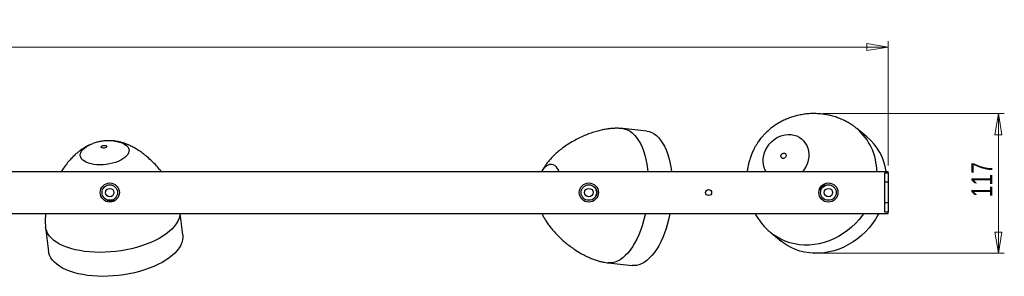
# Model space of a CAD drawing. Header units: millimetres. Extents: x 351 to 1003, y 470 to 672.
# Tile 14 of 18: x 664 to 829, y 629 to 672. Entities that reach past the tile are written whole.
import ezdxf

# ---------------------------------------------------------------- set-up
doc = ezdxf.new("R2010")
doc.units = ezdxf.units.MM
doc.header["$PDSIZE"] = -1
doc.styles.add('SLDTEXTSTYLE0', font='TXT', dxfattribs={"width": 0.75})
doc.dimstyles.new('SLDDIMSTYLE0', dxfattribs={"dimtxt": 3.5, "dimasz": 3.556, "dimexe": 0, "dimexo": 0.0625, "dimgap": 0.875, "dimtad": 1, "dimdec": 0, "dimlfac": 5, "dimrnd": 1e-09, "dimzin": 12, "dimdsep": 46, "dimtxsty": 'SLDTEXTSTYLE0', "dimblk1": 'CLOSED', "dimblk2": 'CLOSED', "dimsah": 1, "dimcen": 0.09, "dimadec": 0, "dimazin": 3, "dimtfac": 1, "dimtofl": 0, "dimtmove": 0, "dimatfit": 3, "dimldrblk": 'CLOSED', "dimfxl": 0, "dimfrac": 2, "dimtolj": 1, "dimtzin": 12, "dimarcsym": 0})
doc.dimstyles.new('SLDDIMSTYLE1', dxfattribs={"dimtxt": 3.5, "dimasz": 3.556, "dimexe": 0, "dimexo": 0.0625, "dimgap": 0.875, "dimtad": 1, "dimdec": 0, "dimlfac": 5, "dimrnd": 1e-09, "dimzin": 12, "dimdsep": 46, "dimtxsty": 'SLDTEXTSTYLE0', "dimblk1": 'CLOSED', "dimblk2": 'CLOSED', "dimsah": 1, "dimcen": 0.09, "dimadec": 0, "dimazin": 3, "dimtfac": 1, "dimtdec": 0, "dimtofl": 0, "dimtmove": 0, "dimatfit": 3, "dimldrblk": 'CLOSED', "dimfxl": 0, "dimfrac": 2, "dimtolj": 1, "dimtzin": 12, "dimarcsym": 0})

# ---------------------------------------------------------------- blocks, each defined once
blk = doc.blocks.new('_Closed')
at = {"color": 0, "linetype": 'ByBlock', "lineweight": -2}
for p, q in [((-1, 0.166667), (0, 0)), ((-1, 0.166667), (-1, -0.166667)), ((0, 0), (-1, -0.166667)), ((0, 0), (-1, 0))]:
    blk.add_line(p, q, dxfattribs=at)
blk = doc.blocks.new('_D_1')
at = {"color": 7, "linetype": 'Continuous', "lineweight": 0}
for p, q in [((798.28, 656.08), (828.52, 656.08)), ((827.52, 656.08), (827.52, 632.73)), ((797.67, 632.73), (828.52, 632.73))]:
    blk.add_line(p, q, dxfattribs=at)
at = {"color": 7, "linetype": 'Continuous', "lineweight": 18, "xscale": 3.556, "yscale": 3.556}
for p, rotation in [((827.52, 656.08), 90.0000000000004), ((827.52, 632.73), 270.0000000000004)]:
    blk.add_blockref('_Closed', p, dxfattribs=dict(at, rotation=rotation))
at = {"color": 7, "linetype": 'Continuous', "lineweight": 18, "insert": (823.01, 642.12), "char_height": 3.5, "attachment_point": 1, "rotation": 90, "style": 'SLDTEXTSTYLE0'}
blk.add_mtext('117', dxfattribs=at)
blk = doc.blocks.new('_D_2')
at = {"color": 7, "linetype": 'Continuous', "lineweight": 0}
for p, q in [((509.14, 647.39), (509.14, 668.22)), ((809.14, 647.39), (809.14, 668.22)), ((809.14, 667.22), (509.14, 667.22))]:
    blk.add_line(p, q, dxfattribs=at)
at = {"color": 7, "linetype": 'Continuous', "lineweight": 18, "xscale": 3.556, "yscale": 3.556, "rotation": 180.0000000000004}
blk.add_blockref('_Closed', (509.14, 667.22, 20.18), dxfattribs=at)
at = {"color": 7, "linetype": 'Continuous', "lineweight": 18, "xscale": 3.556, "yscale": 3.556}
blk.add_blockref('_Closed', (809.14, 667.22, 20.18), dxfattribs=at)
at = {"color": 7, "linetype": 'Continuous', "lineweight": 18, "insert": (646.66, 671.73), "char_height": 3.5, "attachment_point": 1, "style": 'SLDTEXTSTYLE0'}
blk.add_mtext('1500', dxfattribs=at)

msp = doc.modelspace()

# ---------------------------------------------------------------- linework, layer by layer
at = {"color": 7, "linetype": 'Continuous', "lineweight": 25}
for p, q in [((764.78, 653.58), (764.81, 653.58)), ((768.82, 653.14), (764.81, 653.58)), ((805.57, 652.21), (803.88, 653.59)), ((679.83, 651.51), (679.95, 651.5)), ((676.19, 651.04), (676.31, 651.08)), ((509.14, 646.39), (809.14, 646.39)), ((809.14, 646.17), (809.14, 646.39)), ((808.54, 646.17), (809.14, 646.17)), ((808.54, 639.61), (808.54, 646.17)), ((809.14, 644.62), (808.54, 644.62)), ((809.14, 646.17), (809.14, 644.62)), ((809.14, 644.62), (809.14, 641.16)), ((760.38, 643.27), (760.42, 643.27)), ((797.74, 643.32), (797.66, 643.39)), ((797.74, 643.32), (797.88, 643.21)), ((798.36, 644.24), (798.44, 644.18)), ((798.58, 644.06), (798.44, 644.18)), ((678.71, 641.63), (678.7, 641.66)), ((679.8, 641.77), (679.8, 641.73)), ((760.27, 642.18), (760.23, 642.18)), ((809.14, 641.16), (808.54, 641.16)), ((809.14, 639.61), (808.54, 639.61)), ((809.14, 641.16), (809.14, 639.61)), ((809.14, 639.39), (809.14, 639.61)), ((509.14, 639.39), (809.14, 639.39)), ((691.33, 635.8), (690.89, 639.39)), ((668.43, 637.06), (668.92, 633.06)), ((789.56, 636.15), (791.24, 634.76)), ((762.38, 631.13), (766.39, 630.7))]:
    msp.add_line(p, q, dxfattribs=at)
at = {"color": 8, "linetype": 'Continuous', "lineweight": 25, "flags": 128}
for points in [[(764.81, 653.58), (765.2, 653.5), (765.62, 653.36), (766.02, 653.14), (766.4, 652.85), (766.77, 652.5), (767.12, 652.09), (767.44, 651.61), (767.75, 651.07), (768.02, 650.48), (768.27, 649.84), (768.49, 649.15), (768.67, 648.42), (768.83, 647.65), (768.95, 646.84), (769, 646.39)], [(679.95, 651.5), (680.09, 651.48), (680.55, 651.39), (680.97, 651.28), (681.35, 651.13), (681.67, 650.95), (681.94, 650.75), (682.14, 650.53), (682.28, 650.3), (682.35, 650.05)], [(788.73, 646.39), (788.59, 646.65), (788.41, 647.1), (788.3, 647.58), (788.25, 648.08), (788.26, 648.59), (788.34, 649.1), (788.48, 649.6), (788.69, 650.09), (788.95, 650.56), (789.27, 650.99), (789.63, 651.38), (790.04, 651.73), (790.47, 652.03), (790.94, 652.27), (791.43, 652.44), (791.92, 652.56), (792.42, 652.61), (792.91, 652.59), (793.39, 652.5), (793.85, 652.35), (794.27, 652.14), (794.66, 651.87)], [(794.66, 651.87), (795, 651.54), (795.29, 651.17), (795.53, 650.75), (795.7, 650.3), (795.82, 649.82), (795.87, 649.32), (795.85, 648.81), (795.77, 648.3), (795.63, 647.79), (795.43, 647.31), (795.16, 646.84), (794.85, 646.41), (794.83, 646.39)], [(682.35, 650.05), (682.34, 649.79), (682.27, 649.53), (682.13, 649.26), (681.93, 649.01), (681.66, 648.76), (681.34, 648.52), (680.96, 648.3), (680.54, 648.11), (680.07, 647.93), (679.58, 647.79), (679.07, 647.68), (678.54, 647.59), (678.01, 647.54), (677.48, 647.53), (676.96, 647.55), (676.47, 647.6), (676.01, 647.69), (675.59, 647.8), (675.21, 647.95), (674.89, 648.13), (674.62, 648.33), (674.42, 648.55), (674.28, 648.78), (674.21, 649.03), (674.21, 649.29), (674.28, 649.55), (674.42, 649.82), (674.63, 650.07), (674.89, 650.32), (675.22, 650.56), (675.6, 650.78), (676.02, 650.97), (676.19, 651.04)], [(751.28, 646.39), (751.39, 646.58), (751.62, 646.91), (751.86, 647.18), (752.12, 647.4), (752.38, 647.55), (752.64, 647.63), (752.9, 647.64)], [(752.9, 647.64), (753.15, 647.58), (753.39, 647.45), (753.61, 647.25), (753.82, 646.99), (754, 646.68), (754.13, 646.39)], [(690.86, 639.39), (690.81, 638.96), (690.69, 638.52), (690.5, 638.08), (690.24, 637.65), (689.91, 637.21), (689.52, 636.79), (689.07, 636.37), (688.56, 635.97), (687.99, 635.58), (687.37, 635.21), (686.69, 634.87), (685.98, 634.54), (685.22, 634.24), (684.43, 633.96), (683.61, 633.72), (682.76, 633.5), (681.9, 633.32), (681.02, 633.16), (680.13, 633.04), (679.24, 632.96), (678.35, 632.91), (677.46, 632.89), (676.6, 632.91), (675.75, 632.96), (674.92, 633.05), (674.13, 633.18), (673.37, 633.33), (672.65, 633.52), (671.97, 633.74), (671.35, 633.99), (670.77, 634.27), (670.25, 634.57), (669.79, 634.9), (669.39, 635.25), (669.06, 635.62), (668.8, 636), (668.6, 636.41), (668.47, 636.82), (668.43, 637.06)], [(768.59, 639.39), (768.49, 638.98), (768.28, 638.14), (768.03, 637.32), (767.76, 636.54), (767.46, 635.8), (767.13, 635.09), (766.79, 634.43), (766.42, 633.82), (766.03, 633.27), (765.63, 632.77), (765.22, 632.34), (764.8, 631.96), (764.36, 631.66), (763.93, 631.42), (763.49, 631.25), (763.05, 631.15), (762.62, 631.12), (762.38, 631.13)], [(805.03, 639.39), (804.82, 639.09), (804.26, 638.39), (803.66, 637.73), (803.01, 637.11), (802.32, 636.54), (801.6, 636.02), (800.84, 635.56), (800.06, 635.16), (799.26, 634.82), (798.44, 634.55), (797.61, 634.34), (796.78, 634.19), (795.94, 634.12), (795.11, 634.11), (794.29, 634.17), (793.49, 634.29), (792.7, 634.49), (791.94, 634.75), (791.22, 635.07), (790.52, 635.46), (789.87, 635.9), (789.56, 636.15)]]:
    msp.add_lwpolyline(points, dxfattribs=at)
at = {"color": 7, "linetype": 'Continuous', "lineweight": 25, "flags": 128}
for points in [[(768.82, 653.14), (769.22, 653.07), (769.63, 652.92), (770.03, 652.7), (770.42, 652.42), (770.79, 652.07), (771.13, 651.65), (771.46, 651.17), (771.76, 650.64), (772.03, 650.05), (772.28, 649.4), (772.5, 648.71), (772.69, 647.98), (772.84, 647.21), (772.96, 646.41), (772.96, 646.39)], [(678.62, 650.6), (678.6, 650.51), (678.51, 650.43), (678.36, 650.36), (678.19, 650.32), (678.01, 650.31), (677.85, 650.34), (677.74, 650.4), (677.69, 650.49), (677.71, 650.57), (677.81, 650.66), (677.95, 650.73), (678.13, 650.77), (678.31, 650.77), (678.46, 650.74), (678.57, 650.68), (678.62, 650.6)], [(791.93, 649.41), (792.03, 649.28), (792.07, 649.12), (792.04, 648.94), (791.96, 648.78), (791.82, 648.66), (791.65, 648.6), (791.48, 648.61), (791.34, 648.68), (791.24, 648.81), (791.2, 648.97), (791.23, 649.15), (791.32, 649.31), (791.45, 649.43), (791.62, 649.49), (791.79, 649.48), (791.93, 649.41)], [(772.69, 639.39), (772.51, 638.54), (772.29, 637.7), (772.05, 636.89), (771.77, 636.11), (771.47, 635.36), (771.15, 634.66), (770.8, 634), (770.43, 633.39), (770.05, 632.84), (769.65, 632.34), (769.23, 631.9), (768.81, 631.53), (768.38, 631.22), (767.94, 630.98), (767.5, 630.81), (767.07, 630.71), (766.63, 630.68), (766.39, 630.7)], [(807.55, 639.39), (807.46, 639.22), (807.01, 638.45), (806.5, 637.71), (805.94, 637.01), (805.34, 636.34), (804.69, 635.73), (804, 635.16), (803.28, 634.64), (802.52, 634.18), (801.74, 633.78), (800.94, 633.44), (800.12, 633.17), (799.29, 632.96), (798.46, 632.81), (797.62, 632.73), (796.79, 632.73), (795.97, 632.79), (795.17, 632.91), (794.39, 633.11), (793.63, 633.37), (792.9, 633.69), (792.2, 634.08), (791.55, 634.52), (791.24, 634.76)], [(691.33, 635.8), (691.35, 635.39), (691.3, 634.96), (691.18, 634.52), (690.99, 634.08), (690.73, 633.64), (690.4, 633.2), (690.01, 632.78), (689.56, 632.36), (689.05, 631.96), (688.48, 631.57), (687.86, 631.21), (687.18, 630.86), (686.47, 630.53), (685.71, 630.23), (684.92, 629.96), (684.1, 629.71), (683.25, 629.49), (682.39, 629.31), (681.51, 629.16), (680.62, 629.04), (679.72, 628.95), (678.83, 628.9), (677.95, 628.88), (677.09, 628.9), (676.24, 628.96), (675.41, 629.05), (674.62, 629.17), (673.86, 629.32), (673.14, 629.51), (672.46, 629.73), (671.83, 629.98), (671.26, 630.26), (670.74, 630.56), (670.28, 630.89), (669.88, 631.24), (669.55, 631.61), (669.29, 632), (669.09, 632.4), (668.96, 632.82), (668.92, 633.06)]]:
    msp.add_lwpolyline(points, dxfattribs=at)
at = {"color": 7, "linetype": 'Continuous', "lineweight": 25}
for centre, radius in [((679.14, 642.89), 1.6), ((679.14, 642.89), 1.3), ((679.14, 642.89), 0.7), ((759.14, 642.89), 1.6), ((759.14, 642.89), 1.3), ((759.14, 642.89), 0.7), ((779.14, 642.89), 0.5), ((799.14, 642.89), 1.6), ((799.14, 642.89), 1.3), ((799.14, 642.89), 0.7)]:
    msp.add_circle(centre, radius, dxfattribs=at)
at = {"color": 8, "linetype": 'Continuous', "lineweight": 25}
msp.add_arc((797.73, 646.37), 9.49, 0.127, 49.6135, dxfattribs=at)
at = {"color": 7, "linetype": 'Continuous', "lineweight": 25}
for centre, radius, start, end in [((799.61, 645.11), 9.27, 7.9222, 50.0429), ((759.41, 642.85), 1.06, 320.9054, 23.4583), ((759.45, 642.85), 1.06, 320.9054, 23.4583), ((798.86, 643.12), 1.14, 111.7364, 169.4854), ((679.17, 642.62), 1.06, 244.0552, 306.6081), ((679.17, 642.58), 1.06, 244.0552, 306.6081)]:
    msp.add_arc(centre, radius, start, end, dxfattribs=at)
for points, knots in [([(803.88, 653.59), (803.83, 653.64), (803.69, 653.75), (803.38, 653.99), (802.91, 654.31), (802.3, 654.68), (801.62, 655.03), (800.88, 655.34), (800.11, 655.61), (799.31, 655.82), (798.49, 655.97), (797.66, 656.06), (796.81, 656.1), (795.94, 656.08), (795.06, 655.98), (794.21, 655.83), (793.39, 655.62), (792.63, 655.37), (791.9, 655.07), (791.21, 654.73), (790.56, 654.36), (789.96, 653.96), (789.43, 653.55), (789, 653.17), (788.64, 652.82), (788.3, 652.47), (787.9, 652.01), (787.56, 651.57), (787.25, 651.11), (787, 650.71), (786.73, 650.22), (786.47, 649.67), (786.22, 649.08), (786, 648.44), (785.81, 647.75), (785.66, 647.06), (785.6, 646.6), (785.57, 646.39)], [0, 0, 0, 0, 0.008786, 0.021519, 0.049198, 0.080009, 0.110736, 0.144958, 0.178839, 0.212762, 0.247047, 0.281892, 0.31743, 0.353753, 0.390922, 0.428964, 0.463243, 0.497221, 0.530608, 0.563143, 0.594602, 0.624743, 0.65305, 0.678495, 0.696298, 0.715664, 0.738919, 0.771815, 0.78502, 0.807131, 0.830347, 0.855665, 0.882648, 0.911192, 0.941188, 0.972513, 1, 1, 1, 1]), ([(764.81, 653.58), (764.74, 653.58), (764.6, 653.6), (764.24, 653.63), (763.73, 653.64), (763.07, 653.61), (762.37, 653.54), (761.61, 653.41), (760.81, 653.23), (759.96, 652.99), (759.07, 652.68), (758.16, 652.31), (757.24, 651.87), (756.31, 651.36), (755.41, 650.8), (754.59, 650.21), (753.86, 649.62), (753.25, 649.06), (752.72, 648.51), (752.28, 647.99), (751.9, 647.48), (751.58, 646.97), (751.37, 646.61), (751.28, 646.41), (751.27, 646.39)], [0, 0, 0, 0, 0.011469, 0.026645, 0.066985, 0.103587, 0.14766, 0.194245, 0.244483, 0.298682, 0.356769, 0.418421, 0.483084, 0.549962, 0.617996, 0.68563, 0.743023, 0.795673, 0.843035, 0.885462, 0.924011, 0.960171, 0.995586, 1, 1, 1, 1]), ([(679.82, 651.51), (679.65, 651.52), (679.27, 651.56), (678.67, 651.56), (677.99, 651.5), (677.32, 651.38), (676.75, 651.24), (676.43, 651.12), (676.32, 651.08)], [0, 0, 0, 0, 0.139671, 0.322534, 0.512087, 0.710865, 0.897724, 1, 1, 1, 1]), ([(687.76, 646.39), (687.66, 646.52), (687.34, 646.92), (686.75, 647.57), (686, 648.32), (685.24, 648.99), (684.5, 649.56), (683.81, 650.03), (683.16, 650.42), (682.55, 650.73), (681.96, 650.98), (681.4, 651.19), (680.84, 651.34), (680.33, 651.45), (680.01, 651.49), (679.88, 651.51)], [0, 0, 0, 0, 0.051089, 0.162174, 0.27518, 0.387522, 0.482855, 0.570307, 0.648977, 0.71945, 0.783481, 0.843543, 0.902368, 0.95923, 1, 1, 1, 1]), ([(676.25, 651.06), (676.06, 650.98), (675.69, 650.84), (675.19, 650.58), (674.72, 650.3), (674.25, 649.98), (673.77, 649.6), (673.28, 649.16), (672.76, 648.65), (672.22, 648.05), (671.68, 647.35), (671.28, 646.79), (671.07, 646.45), (671.03, 646.39)], [0, 0, 0, 0, 0.087826, 0.159018, 0.233458, 0.311244, 0.394641, 0.486458, 0.588963, 0.703465, 0.829818, 0.966181, 1, 1, 1, 1]), ([(668.44, 639.39), (668.42, 639.24), (668.38, 638.88), (668.36, 638.33), (668.37, 637.76), (668.4, 637.35), (668.42, 637.12), (668.43, 637.06)], [0, 0, 0, 0, 0.191937, 0.462187, 0.705104, 0.92252, 1, 1, 1, 1]), ([(751.29, 639.39), (751.32, 639.33), (751.44, 639.06), (751.7, 638.6), (752.08, 637.98), (752.54, 637.33), (753.09, 636.64), (753.72, 635.93), (754.43, 635.23), (755.19, 634.55), (755.98, 633.92), (756.79, 633.35), (757.6, 632.84), (758.38, 632.41), (759.14, 632.04), (759.85, 631.75), (760.51, 631.52), (761.13, 631.35), (761.68, 631.23), (762.09, 631.16), (762.32, 631.14), (762.38, 631.13)], [0, 0, 0, 0, 0.013838, 0.059594, 0.110676, 0.167737, 0.230703, 0.298657, 0.370004, 0.442838, 0.515083, 0.584963, 0.651384, 0.713588, 0.771109, 0.823727, 0.87144, 0.914436, 0.953083, 0.987673, 1, 1, 1, 1]), ([(786.9, 639.39), (786.92, 639.35), (787.05, 639.09), (787.34, 638.62), (787.77, 638), (788.24, 637.42), (788.73, 636.89), (789.13, 636.51), (789.41, 636.27), (789.52, 636.18), (789.56, 636.15)], [0, 0, 0, 0, 0.0274284, 0.2095658, 0.389108, 0.5658111, 0.7379343, 0.8993785, 0.967256, 1, 1, 1, 1])]:
    msp.add_open_spline(points, degree=3, knots=knots, dxfattribs=at)
at = {"color": 7, "linetype": 'Continuous', "lineweight": 0}
for p in [(797.28, 656.08), (796.67, 632.73)]:
    msp.add_point(p, dxfattribs=at)

# ---------------------------------------------------------------- dimensions: what is measured, and where the dimension line sits
at = {"color": 7, "linetype": 'Continuous', "lineweight": 18}
dim = msp.add_linear_dim(base=(509.14, 667.22), p1=(809.14, 646.39), p2=(509.14, 646.39), dimstyle='SLDDIMSTYLE1', dxfattribs=at)
dim.commit()
dim.dimension.update_dxf_attribs({"geometry": '_D_2', "text_midpoint": (651.83, 667.22), "dimtype": 160})
dim = msp.add_linear_dim(base=(827.52, 632.73), p1=(797.28, 656.08), p2=(796.67, 632.73), angle=90, dimstyle='SLDDIMSTYLE0', dxfattribs=at)
dim.commit()
dim.dimension.update_dxf_attribs({"geometry": '_D_1', "text_midpoint": (827.52, 646), "dimtype": 160})

doc.saveas('drawing.dxf')
